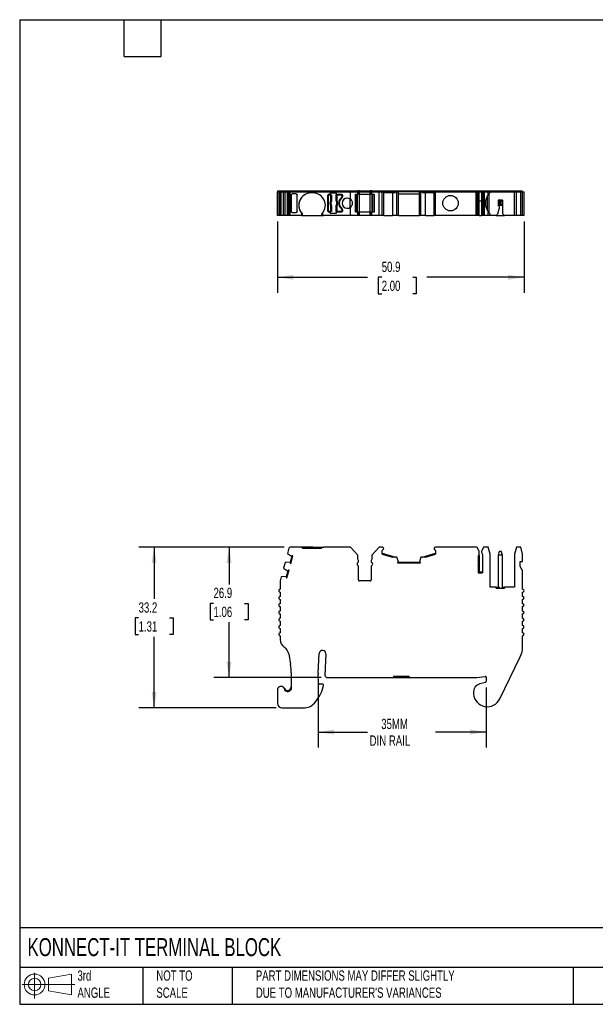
# Model space of a CAD drawing. Header units: millimetres. Extents: x 6 to 273, y 6 to 210.
# Tile 1 of 2: x 6 to 125, y 6 to 210. Entities that reach past the tile are written whole.
import ezdxf

# ---------------------------------------------------------------- set-up
doc = ezdxf.new("R2010")
doc.units = ezdxf.units.MM
doc.linetypes.add('SLD-Solid', pattern=[0])
doc.layers.add('DIMENSIONS', color=140, linetype='SLD-Solid', lineweight=25)
doc.layers.add('TEXT', color=140, linetype='SLD-Solid', lineweight=25)
doc.layers.add('SLD-DEFPOINTS', color=7, linetype='Continuous')
doc.styles.add('SLDTEXTSTYLE0', font='TXT', dxfattribs={"width": 0.7})
doc.dimstyles.new('SLDDIMSTYLE0', dxfattribs={"dimtxt": 2.158008, "dimasz": 3.302, "dimexe": 0, "dimexo": 0.0625, "dimgap": 0.539502, "dimtad": 0, "dimtih": 1, "dimtoh": 1, "dimrnd": 1e-09, "dimzin": 12, "dimdsep": 46, "dimtxsty": 'SLDTEXTSTYLE0', "dimsah": 1, "dimcen": 0.09, "dimadec": 0, "dimazin": 3, "dimtfac": 1, "dimtofl": 0, "dimtmove": 0, "dimatfit": 3, "dimfxl": 0, "dimfrac": 2, "dimtolj": 1, "dimtzin": 12, "dimarcsym": 0})

# ---------------------------------------------------------------- blocks, each defined once
blk = doc.blocks.new('Block11')
at = {"color": 7, "linetype": 'SLD-Solid', "lineweight": 18}
for p, q in [((2.59, 5.31), (2.59, 0)), ((5.48, 4.17), (10.18, 5.03)), ((5.48, 1.6), (5.48, 4.17)), ((10.18, 5.03), (10.18, 0.73)), ((0, 2.88), (10.87, 2.88)), ((5.48, 1.6), (10.18, 0.73))]:
    blk.add_line(p, q, dxfattribs=at)
for radius in [2.15, 1.29]:
    blk.add_circle((2.59, 2.88), radius, dxfattribs=at)
blk = doc.blocks.new('Block12')
at = {"layer": 'SLD-DEFPOINTS'}
blk.add_blockref('Block11', (0, 0), dxfattribs=at)
blk = doc.blocks.new('_D')
at = {"layer": 'DIMENSIONS'}
for p, q in [((60.97, 100.72), (46.42, 100.72)), ((49.59, 100.72), (49.59, 93.01)), ((46.38, 89.1), (45.66, 89.1)), ((45.66, 89.1), (45.66, 85.67)), ((52.8, 89.1), (53.52, 89.1)), ((53.52, 89.1), (53.52, 85.67)), ((45.66, 85.67), (46.38, 85.67)), ((53.52, 85.67), (52.8, 85.67)), ((49.59, 73.77), (49.59, 85.19)), ((68.63, 73.77), (46.42, 73.77))]:
    blk.add_line(p, q, dxfattribs=at)
for points in [[(49.59, 100.72), (49.08, 97.41), (50.1, 97.41)], [(49.59, 73.77), (50.1, 77.07), (49.08, 77.07)]]:
    blk.add_solid(points, dxfattribs=at)
at = {"layer": 'DIMENSIONS', "char_height": 2.117, "attachment_point": 1, "style": 'SLDTEXTSTYLE0'}
for s, insert in [('26.9', (46.38, 92.31)), ('1.06', (46.38, 88.4))]:
    blk.add_mtext(s, dxfattribs=dict(at, insert=insert))
blk = doc.blocks.new('_D_1')
at = {"layer": 'DIMENSIONS'}
for p, q in [((60.97, 100.72), (30.94, 100.72)), ((34.11, 100.72), (34.11, 90)), ((30.91, 86.09), (30.18, 86.09)), ((30.18, 86.09), (30.18, 82.66)), ((37.32, 86.09), (38.04, 86.09)), ((38.04, 86.09), (38.04, 82.66)), ((30.18, 82.66), (30.91, 82.66)), ((34.11, 67.51), (34.11, 82.18)), ((38.04, 82.66), (37.32, 82.66)), ((59.32, 67.51), (30.94, 67.51))]:
    blk.add_line(p, q, dxfattribs=at)
for points in [[(34.11, 100.72), (33.61, 97.41), (34.62, 97.41)], [(34.11, 67.51), (34.62, 70.81), (33.61, 70.81)]]:
    blk.add_solid(points, dxfattribs=at)
at = {"layer": 'DIMENSIONS', "char_height": 2.117, "attachment_point": 1, "style": 'SLDTEXTSTYLE0'}
for s, insert in [('33.2', (30.91, 89.3)), ('1.31', (30.91, 85.39))]:
    blk.add_mtext(s, dxfattribs=dict(at, insert=insert))
blk = doc.blocks.new('_D_2')
at = {"layer": 'DIMENSIONS'}
for p, q in [((67.97, 73.39), (67.97, 59.36)), ((102.68, 71.7), (102.68, 59.36)), ((67.97, 62.54), (78.15, 62.54)), ((102.68, 62.54), (92.24, 62.54))]:
    blk.add_line(p, q, dxfattribs=at)
for points in [[(67.97, 62.54), (71.28, 62.03), (71.28, 63.05)], [(102.68, 62.54), (99.37, 63.05), (99.37, 62.03)]]:
    blk.add_solid(points, dxfattribs=at)
at = {"layer": 'DIMENSIONS', "char_height": 2.117, "attachment_point": 1, "style": 'SLDTEXTSTYLE0'}
for s, insert in [('35MM', (81.02, 65.27)), ('DIN RAIL', (78.63, 61.84))]:
    blk.add_mtext(s, dxfattribs=dict(at, insert=insert))
blk = doc.blocks.new('_D_4')
at = {"layer": 'DIMENSIONS'}
for p, q in [((59.59, 167.89), (59.59, 153.21)), ((110.52, 167.89), (110.52, 153.21)), ((59.59, 156.39), (78.19, 156.39)), ((81.12, 156.39), (80.39, 156.39)), ((80.39, 156.39), (80.39, 152.96)), ((87.53, 156.39), (88.25, 156.39)), ((88.25, 156.39), (88.25, 152.96)), ((110.52, 156.39), (90.45, 156.39)), ((80.39, 152.96), (81.12, 152.96)), ((88.25, 152.96), (87.53, 152.96))]:
    blk.add_line(p, q, dxfattribs=at)
for points in [[(59.59, 156.39), (62.89, 155.88), (62.89, 156.9)], [(110.52, 156.39), (107.21, 156.9), (107.21, 155.88)]]:
    blk.add_solid(points, dxfattribs=at)
at = {"layer": 'DIMENSIONS', "char_height": 2.117, "attachment_point": 1, "style": 'SLDTEXTSTYLE0'}
for s, insert in [('50.9', (81.12, 159.6)), ('2.00', (81.12, 155.69))]:
    blk.add_mtext(s, dxfattribs=dict(at, insert=insert))

msp = doc.modelspace()

# ---------------------------------------------------------------- linework, layer by layer
for p, q in [((59.59, 169.157), (59.59, 174.057)), ((59.59, 174.057), (59.838, 174.057)), ((59.69, 174.057), (59.69, 174.207)), ((59.69, 174.207), (60.238, 174.207)), ((59.838, 174.057), (59.838, 169.157)), ((59.838, 174.057), (60.138, 174.057)), ((60.138, 169.157), (60.138, 174.057)), ((60.138, 174.057), (60.148, 174.057)), ((60.138, 169.157), (60.138, 174.057)), ((60.148, 169.157), (60.148, 174.057)), ((60.148, 174.057), (60.356, 174.057)), ((60.238, 174.057), (60.238, 174.207)), ((60.238, 174.207), (60.245, 174.207)), ((60.238, 174.057), (60.238, 174.207)), ((60.245, 174.057), (60.245, 174.207)), ((60.245, 174.207), (60.434, 174.207)), ((60.356, 169.157), (60.356, 174.057)), ((60.356, 174.057), (60.845, 174.057)), ((60.434, 174.057), (60.434, 174.207)), ((60.434, 174.207), (60.961, 174.207)), ((60.845, 169.157), (60.845, 174.057)), ((60.845, 174.057), (61.156, 174.057)), ((60.961, 174.057), (60.961, 174.207)), ((60.961, 174.207), (61.234, 174.207)), ((61.156, 169.157), (61.156, 174.057)), ((61.156, 174.057), (61.648, 174.057)), ((61.234, 174.057), (61.234, 174.207)), ((61.234, 174.207), (61.763, 174.207)), ((61.648, 169.157), (61.648, 174.057)), ((61.648, 174.057), (61.949, 174.057)), ((61.763, 174.057), (61.763, 174.207)), ((61.763, 174.207), (62.046, 174.207)), ((61.949, 169.157), (61.949, 174.057)), ((61.949, 174.057), (62.239, 174.057)), ((62.046, 174.057), (62.046, 174.207)), ((62.046, 174.207), (62.239, 174.207)), ((62.239, 174.057), (62.239, 174.207)), ((62.239, 174.207), (74.613, 174.207)), ((62.239, 169.157), (62.239, 174.057)), ((62.239, 174.057), (74.658, 174.057)), ((62.449, 173.404), (62.449, 173.386)), ((62.449, 169.96), (62.449, 173.404)), ((62.449, 173.386), (62.449, 169.978)), ((63.458, 173.587), (62.649, 173.587)), ((63.658, 169.978), (63.658, 173.386)), ((66.924, 173.807), (66.524, 173.807)), ((69.958, 173.257), (69.958, 170.107)), ((69.958, 173.257), (69.958, 173.257)), ((69.958, 170.107), (69.958, 173.257)), ((70.083, 173.232), (70.083, 170.132)), ((70.463, 173.457), (70.158, 173.457)), ((70.233, 173.382), (70.641, 173.382)), ((71.804, 173.757), (70.463, 173.757)), ((70.463, 173.757), (70.463, 173.457)), ((70.463, 173.457), (70.463, 173.757)), ((70.463, 173.757), (70.463, 173.757)), ((70.463, 173.457), (70.463, 173.457)), ((70.641, 172.269), (70.641, 173.382)), ((70.641, 173.382), (70.741, 173.382)), ((70.741, 173.382), (70.741, 172.269)), ((70.741, 173.382), (70.75, 173.382)), ((70.75, 172.158), (70.75, 173.382)), ((71.715, 173.382), (71.715, 172.158)), ((71.715, 173.382), (71.725, 173.382)), ((71.725, 172.269), (71.725, 173.382)), ((71.725, 173.382), (71.824, 173.382)), ((71.804, 173.457), (71.804, 173.757)), ((72.858, 173.457), (71.804, 173.457)), ((71.824, 173.382), (71.824, 172.269)), ((71.824, 173.382), (72.783, 173.382)), ((72.853, 172.922), (72.853, 172.922)), ((72.933, 173.082), (72.933, 173.232)), ((72.933, 173.232), (72.933, 173.232)), ((72.933, 173.232), (72.933, 173.082)), ((72.933, 173.082), (72.933, 173.082)), ((73.058, 173.057), (73.058, 173.257)), ((74.613, 174.057), (74.613, 174.207)), ((74.613, 174.207), (76.065, 174.207)), ((74.658, 174.057), (76.165, 174.057)), ((74.658, 172.479), (74.658, 174.057)), ((75.731, 173.557), (76.165, 173.557)), ((75.731, 169.807), (75.731, 173.557)), ((75.731, 173.557), (75.731, 173.557)), ((75.731, 169.807), (75.731, 173.557)), ((75.965, 169.807), (75.965, 173.557)), ((75.965, 169.807), (75.965, 173.557)), ((76.065, 174.057), (76.065, 174.207)), ((76.065, 174.057), (76.065, 174.207)), ((76.065, 174.207), (76.065, 174.207)), ((76.065, 174.207), (76.215, 174.207)), ((76.115, 169.807), (76.115, 173.557)), ((76.115, 169.807), (76.115, 173.557)), ((76.165, 173.557), (76.165, 174.057)), ((76.165, 173.557), (76.165, 174.057)), ((76.165, 174.057), (76.165, 174.057)), ((76.165, 174.057), (76.315, 174.057)), ((76.165, 173.557), (76.165, 173.557)), ((76.165, 173.557), (76.315, 173.557)), ((76.215, 174.057), (76.215, 174.207)), ((76.215, 174.057), (76.215, 174.207)), ((76.515, 174.207), (76.215, 174.207)), ((76.315, 173.557), (76.315, 174.057)), ((76.315, 173.557), (76.315, 174.057)), ((76.315, 174.057), (76.515, 174.057)), ((76.315, 173.557), (76.515, 173.557)), ((76.515, 174.057), (76.515, 174.207)), ((76.515, 174.207), (78.748, 174.207)), ((76.515, 173.557), (76.515, 174.057)), ((76.515, 174.057), (78.748, 174.057)), ((76.515, 169.807), (76.515, 173.557)), ((76.515, 173.557), (78.748, 173.557)), ((78.748, 174.057), (78.748, 174.207)), ((79.048, 174.207), (78.748, 174.207)), ((78.748, 173.557), (78.748, 174.057)), ((78.748, 174.057), (78.948, 174.057)), ((78.748, 169.807), (78.748, 173.557)), ((78.748, 173.557), (78.948, 173.557)), ((78.948, 173.557), (78.948, 174.057)), ((78.948, 174.057), (79.098, 174.057)), ((78.948, 173.557), (78.948, 174.057)), ((78.948, 173.557), (79.098, 173.557)), ((79.048, 174.057), (79.048, 174.207)), ((79.048, 174.207), (79.198, 174.207)), ((79.048, 174.057), (79.048, 174.207)), ((79.098, 173.557), (79.098, 174.057)), ((79.098, 174.057), (80.605, 174.057)), ((79.098, 173.557), (79.098, 174.057)), ((79.098, 174.057), (79.098, 174.057)), ((79.098, 173.557), (79.531, 173.557)), ((79.098, 173.557), (79.098, 173.557)), ((79.148, 169.807), (79.148, 173.557)), ((79.148, 169.807), (79.148, 173.557)), ((79.198, 174.057), (79.198, 174.207)), ((79.198, 174.207), (80.649, 174.207)), ((79.198, 174.057), (79.198, 174.207)), ((79.198, 174.207), (79.198, 174.207)), ((79.298, 169.807), (79.298, 173.557)), ((79.298, 169.807), (79.298, 173.557)), ((79.531, 173.557), (79.531, 169.807)), ((80.605, 169.157), (80.605, 174.057)), ((80.605, 174.057), (81.225, 174.057)), ((80.649, 174.057), (80.649, 174.207)), ((80.649, 174.207), (81.225, 174.207)), ((81.225, 174.057), (81.225, 174.207)), ((81.225, 174.207), (81.425, 174.207)), ((81.225, 169.157), (81.225, 174.057)), ((81.225, 174.057), (81.525, 174.057)), ((81.425, 174.057), (81.425, 174.207)), ((81.425, 174.207), (83.98, 174.207)), ((81.525, 169.157), (81.525, 174.057)), ((83.995, 174.057), (81.525, 174.057)), ((81.525, 173.907), (83.995, 173.907)), ((83.313, 173.907), (83.313, 169.157)), ((83.98, 174.057), (83.98, 174.207)), ((83.98, 174.207), (84.153, 174.207)), ((83.995, 173.907), (83.995, 174.057)), ((83.995, 174.057), (84.224, 174.057)), ((84.153, 174.057), (84.153, 174.207)), ((84.153, 174.207), (84.449, 174.207)), ((84.224, 169.157), (84.224, 174.057)), ((84.224, 174.057), (84.549, 174.057)), ((84.449, 174.057), (84.449, 174.207)), ((84.449, 174.207), (88.998, 174.207)), ((84.549, 169.157), (84.549, 174.057)), ((88.898, 174.057), (84.549, 174.057)), ((84.549, 173.607), (88.898, 173.607)), ((88.898, 169.157), (88.898, 174.057)), ((88.898, 174.057), (89.223, 174.057)), ((88.998, 174.057), (88.998, 174.207)), ((88.998, 174.207), (89.294, 174.207)), ((89.223, 169.157), (89.223, 174.057)), ((89.223, 174.057), (89.455, 174.057)), ((89.294, 174.057), (89.294, 174.207)), ((89.294, 174.207), (89.47, 174.207)), ((89.455, 173.907), (89.455, 174.057)), ((91.925, 174.057), (89.455, 174.057)), ((89.455, 173.907), (91.925, 173.907)), ((89.47, 174.057), (89.47, 174.207)), ((89.47, 174.207), (92.025, 174.207)), ((90.137, 169.157), (90.137, 173.907)), ((91.925, 169.157), (91.925, 174.057)), ((91.925, 174.057), (92.225, 174.057)), ((92.025, 174.057), (92.025, 174.207)), ((92.025, 174.207), (92.225, 174.207)), ((92.225, 174.057), (92.225, 174.207)), ((92.225, 174.207), (100.627, 174.207)), ((92.225, 169.157), (92.225, 174.057)), ((92.225, 174.057), (100.627, 174.057)), ((100.627, 174.057), (100.627, 174.207)), ((100.627, 174.207), (100.808, 174.207)), ((100.627, 169.157), (100.627, 174.057)), ((100.627, 174.057), (100.899, 174.057)), ((100.808, 174.057), (100.808, 174.207)), ((100.808, 174.207), (101.088, 174.207)), ((100.899, 169.157), (100.899, 174.057)), ((100.899, 174.057), (101.179, 174.057)), ((101.088, 174.057), (101.088, 174.207)), ((101.088, 174.207), (101.126, 174.207)), ((101.126, 174.057), (101.126, 174.207)), ((101.126, 174.207), (101.818, 174.207)), ((101.179, 169.157), (101.179, 174.057)), ((101.179, 174.057), (101.226, 174.057)), ((101.226, 169.157), (101.226, 174.057)), ((101.226, 174.057), (101.718, 174.057)), ((101.718, 174.057), (101.718, 169.157)), ((101.718, 174.057), (101.765, 174.057)), ((101.765, 169.157), (101.765, 174.057)), ((101.765, 174.057), (102.045, 174.057)), ((101.818, 174.207), (101.818, 174.057)), ((101.818, 174.207), (101.855, 174.207)), ((101.855, 174.057), (101.855, 174.207)), ((101.855, 174.207), (102.135, 174.207)), ((102.045, 169.157), (102.045, 174.057)), ((102.045, 174.057), (102.317, 174.057)), ((102.135, 174.057), (102.135, 174.207)), ((102.135, 174.207), (102.317, 174.207)), ((102.317, 174.057), (102.317, 174.207)), ((102.317, 174.207), (103.047, 174.207)), ((102.317, 169.157), (102.317, 174.057)), ((102.317, 174.057), (103.124, 174.057)), ((102.97, 170.105), (102.97, 173.249)), ((103.047, 174.057), (103.047, 174.207)), ((103.047, 174.207), (103.426, 174.207)), ((103.124, 173.474), (103.124, 174.057)), ((103.124, 174.057), (103.526, 174.057)), ((103.326, 169.637), (103.326, 173.717)), ((103.426, 174.057), (103.426, 174.207)), ((103.426, 174.207), (108.626, 174.207)), ((103.526, 173.913), (103.526, 174.057)), ((103.526, 174.057), (108.526, 174.057)), ((108.526, 169.157), (108.526, 174.057)), ((108.526, 174.057), (108.926, 174.057)), ((108.626, 174.057), (108.626, 174.207)), ((108.626, 174.207), (109.002, 174.207)), ((108.926, 169.157), (108.926, 174.057)), ((108.926, 174.057), (109.826, 174.057)), ((109.002, 174.057), (109.002, 174.207)), ((109.002, 174.207), (109.749, 174.207)), ((109.749, 174.057), (109.749, 174.207)), ((109.749, 174.207), (110.116, 174.207)), ((109.826, 169.157), (109.826, 174.057)), ((109.826, 174.057), (110.216, 174.057)), ((110.116, 174.057), (110.116, 174.207)), ((110.216, 169.157), (110.216, 174.057)), ((110.216, 174.057), (110.516, 174.057)), ((110.516, 169.157), (110.516, 174.057)), ((70.641, 172.269), (70.741, 172.269)), ((70.641, 169.982), (70.641, 171.095)), ((70.741, 171.095), (70.641, 171.095)), ((70.741, 171.095), (70.741, 169.982)), ((70.75, 169.982), (70.75, 171.205)), ((71.715, 171.205), (71.715, 169.982)), ((71.725, 172.269), (71.824, 172.269)), ((71.725, 169.982), (71.725, 171.095)), ((71.824, 171.095), (71.725, 171.095)), ((71.824, 171.095), (71.824, 169.982)), ((74.569, 170.817), (74.569, 172.547)), ((74.658, 169.157), (74.658, 170.885)), ((101.226, 172.157), (101.718, 172.157)), ((105.096, 169.478), (105.426, 170.707)), ((106.076, 172.307), (105.176, 172.307)), ((105.176, 172.307), (105.176, 171.107)), ((105.426, 171.107), (105.176, 171.107)), ((105.44, 171.993), (105.226, 172.207)), ((105.226, 172.207), (106.026, 172.207)), ((105.226, 171.207), (105.226, 172.207)), ((105.226, 171.207), (105.44, 171.421)), ((106.026, 171.207), (105.226, 171.207)), ((105.426, 170.707), (105.426, 171.107)), ((105.811, 171.993), (105.44, 171.993)), ((105.44, 171.993), (105.44, 171.421)), ((105.44, 171.421), (105.811, 171.421)), ((105.811, 171.993), (106.026, 172.207)), ((105.811, 171.421), (105.811, 171.993)), ((106.026, 171.207), (105.811, 171.421)), ((106.026, 172.207), (106.026, 171.207)), ((106.076, 172.307), (106.076, 169.557)), ((59.838, 169.157), (59.59, 169.157)), ((60.138, 169.157), (59.838, 169.157)), ((60.148, 169.157), (60.138, 169.157)), ((60.356, 169.157), (60.148, 169.157)), ((60.845, 169.157), (60.356, 169.157)), ((61.156, 169.157), (60.845, 169.157)), ((61.648, 169.157), (61.156, 169.157)), ((61.949, 169.157), (61.648, 169.157)), ((62.239, 169.157), (61.949, 169.157)), ((64.578, 169.157), (62.239, 169.157)), ((62.449, 169.978), (62.449, 169.96)), ((62.649, 169.777), (63.458, 169.777)), ((64.578, 169.61), (64.578, 169.157)), ((64.578, 169.157), (64.778, 169.157)), ((64.778, 169.157), (64.778, 169.399)), ((64.778, 169.157), (68.671, 169.157)), ((68.671, 169.399), (68.671, 169.157)), ((68.671, 169.157), (68.871, 169.157)), ((68.871, 169.61), (68.871, 169.157)), ((68.871, 169.157), (69.092, 169.157)), ((74.658, 169.157), (69.092, 169.157)), ((69.958, 170.107), (69.958, 170.107)), ((70.158, 169.907), (70.463, 169.907)), ((70.641, 169.982), (70.233, 169.982)), ((70.463, 169.907), (70.463, 169.607)), ((70.463, 169.907), (70.463, 169.907)), ((70.463, 169.607), (70.463, 169.907)), ((70.463, 169.607), (71.804, 169.607)), ((70.463, 169.607), (70.463, 169.607)), ((70.741, 169.982), (70.641, 169.982)), ((70.75, 169.982), (70.741, 169.982)), ((71.725, 169.982), (71.715, 169.982)), ((71.824, 169.982), (71.725, 169.982)), ((71.804, 169.607), (71.804, 169.907)), ((71.804, 169.907), (72.858, 169.907)), ((72.783, 169.982), (71.824, 169.982)), ((72.853, 170.442), (72.853, 170.442)), ((72.933, 170.132), (72.933, 170.282)), ((72.933, 170.282), (72.933, 170.282)), ((72.933, 170.282), (72.933, 170.132)), ((72.933, 170.132), (72.933, 170.132)), ((73.058, 170.107), (73.058, 170.307)), ((76.165, 169.157), (74.658, 169.157)), ((76.165, 169.807), (75.731, 169.807)), ((76.165, 169.157), (76.165, 169.807)), ((76.165, 169.157), (76.165, 169.807)), ((76.165, 169.807), (76.165, 169.807)), ((76.315, 169.807), (76.165, 169.807)), ((76.165, 169.157), (76.165, 169.157)), ((76.315, 169.157), (76.165, 169.157)), ((76.315, 169.157), (76.315, 169.807)), ((76.315, 169.157), (76.315, 169.807)), ((76.515, 169.807), (76.315, 169.807)), ((76.515, 169.157), (76.315, 169.157)), ((76.515, 169.157), (76.515, 169.807)), ((78.748, 169.807), (76.515, 169.807)), ((78.748, 169.157), (76.515, 169.157)), ((78.748, 169.157), (78.748, 169.807)), ((78.948, 169.807), (78.748, 169.807)), ((78.948, 169.157), (78.748, 169.157)), ((78.948, 169.157), (78.948, 169.807)), ((79.098, 169.807), (78.948, 169.807)), ((78.948, 169.157), (78.948, 169.807)), ((79.098, 169.157), (78.948, 169.157)), ((79.098, 169.157), (79.098, 169.807)), ((79.531, 169.807), (79.098, 169.807)), ((79.098, 169.157), (79.098, 169.807)), ((79.098, 169.807), (79.098, 169.807)), ((80.605, 169.157), (79.098, 169.157)), ((79.098, 169.157), (79.098, 169.157)), ((81.225, 169.157), (80.605, 169.157)), ((81.525, 169.157), (81.225, 169.157)), ((81.525, 169.157), (83.313, 169.157)), ((84.224, 169.157), (83.313, 169.157)), ((84.549, 169.157), (84.224, 169.157)), ((84.549, 169.157), (88.898, 169.157)), ((89.223, 169.157), (88.898, 169.157)), ((90.137, 169.157), (89.223, 169.157)), ((90.137, 169.157), (91.925, 169.157)), ((92.225, 169.157), (91.925, 169.157)), ((100.627, 169.157), (92.225, 169.157)), ((100.899, 169.157), (100.627, 169.157)), ((101.179, 169.157), (100.899, 169.157)), ((101.226, 169.157), (101.179, 169.157)), ((101.226, 169.157), (101.718, 169.157)), ((101.765, 169.157), (101.718, 169.157)), ((102.045, 169.157), (101.765, 169.157)), ((102.317, 169.157), (102.045, 169.157)), ((103.124, 169.157), (102.317, 169.157)), ((103.124, 169.157), (103.124, 169.88)), ((103.526, 169.157), (103.124, 169.157)), ((103.526, 169.157), (103.526, 169.441)), ((104.776, 169.157), (103.526, 169.157)), ((104.776, 169.157), (105.096, 169.478)), ((104.776, 169.157), (106.476, 169.157)), ((106.076, 169.557), (106.476, 169.157)), ((108.526, 169.157), (106.476, 169.157)), ((108.926, 169.157), (108.526, 169.157)), ((109.826, 169.157), (108.926, 169.157)), ((110.216, 169.157), (109.826, 169.157)), ((110.516, 169.157), (110.216, 169.157)), ((61.949, 100.495), (61.648, 99.369)), ((64.578, 100.717), (62.239, 100.717)), ((64.578, 100.717), (64.778, 100.517)), ((66.524, 100.717), (64.578, 100.717)), ((64.778, 100.517), (68.671, 100.517)), ((66.524, 100.517), (66.524, 100.717)), ((66.924, 100.717), (66.524, 100.717)), ((66.924, 100.517), (66.924, 100.717)), ((66.924, 100.717), (68.871, 100.717)), ((68.671, 100.517), (68.871, 100.717)), ((68.871, 100.717), (69.092, 100.717)), ((74.658, 100.717), (69.092, 100.717)), ((76.165, 99.05), (74.658, 100.717)), ((80.605, 100.717), (79.098, 99.05)), ((81.225, 100.717), (80.605, 100.717)), ((81.225, 99.27), (81.225, 99.971)), ((100.627, 100.717), (92.225, 100.717)), ((92.225, 99.971), (92.225, 99.27)), ((101.179, 99.943), (100.899, 100.544)), ((101.226, 98.984), (101.226, 99.732)), ((102.045, 100.544), (101.765, 99.943)), ((103.124, 100.717), (102.317, 100.717)), ((103.526, 99.217), (103.124, 100.717)), ((105.226, 99.067), (105.44, 99.867)), ((105.44, 99.867), (105.811, 99.867)), ((106.026, 99.067), (105.811, 99.867)), ((108.926, 100.717), (108.526, 99.224)), ((109.826, 100.717), (108.926, 100.717)), ((110.216, 99.261), (109.826, 100.717)), ((62.153, 97.603), (61.156, 97.533)), ((61.648, 99.369), (62.477, 98.81)), ((62.211, 97.587), (62.153, 97.603)), ((62.535, 98.794), (62.211, 97.587)), ((62.353, 97.342), (62.78, 98.936)), ((62.477, 98.81), (62.535, 98.794)), ((62.78, 98.936), (62.661, 98.968)), ((76.165, 98.217), (76.165, 99.05)), ((76.315, 97.675), (76.315, 97.957)), ((78.948, 97.957), (78.948, 97.675)), ((79.098, 99.05), (79.098, 98.217)), ((81.225, 99.479), (83.995, 98.629)), ((81.225, 99.27), (83.313, 98.629)), ((84.224, 98.629), (83.313, 98.629)), ((84.549, 97.685), (84.224, 98.629)), ((84.349, 97.548), (84.349, 97.425)), ((84.549, 97.625), (84.549, 97.685)), ((84.549, 97.625), (88.898, 97.625)), ((89.223, 98.629), (88.898, 97.685)), ((88.898, 97.685), (88.898, 97.625)), ((89.098, 97.425), (89.098, 97.548)), ((90.137, 98.629), (89.223, 98.629)), ((89.455, 98.629), (92.225, 99.479)), ((90.137, 98.629), (92.225, 99.27)), ((101.026, 98.996), (101.026, 95.417)), ((101.226, 98.984), (101.226, 95.617)), ((101.926, 99.194), (101.926, 95.417)), ((103.526, 92.417), (103.526, 99.217)), ((105.226, 92.417), (105.226, 99.067)), ((106.026, 99.067), (105.226, 99.067)), ((106.026, 92.217), (106.026, 99.067)), ((108.526, 99.224), (108.526, 92.417)), ((109.716, 97.717), (110.216, 97.717)), ((109.716, 96.717), (109.716, 97.717)), ((110.216, 97.717), (110.216, 99.261)), ((61.156, 97.533), (60.845, 96.375)), ((60.845, 96.375), (61.674, 95.816)), ((61.733, 95.8), (61.409, 94.593)), ((61.551, 94.348), (61.978, 95.942)), ((61.674, 95.816), (61.733, 95.8)), ((61.978, 95.942), (61.858, 95.974)), ((62.234, 97.374), (62.353, 97.342)), ((76.315, 93.917), (76.315, 96.759)), ((78.948, 96.759), (78.948, 93.917)), ((84.349, 97.425), (89.098, 97.425)), ((101.226, 95.617), (101.926, 95.617)), ((110.206, 92.017), (110.206, 95.608)), ((60.138, 93.688), (60.138, 92.017)), ((60.356, 94.539), (60.148, 93.766)), ((61.351, 94.609), (60.356, 94.539)), ((61.409, 94.593), (61.351, 94.609)), ((61.432, 94.38), (61.551, 94.348)), ((78.748, 93.717), (76.515, 93.717)), ((101.026, 95.417), (101.926, 95.417)), ((104.776, 92.417), (103.526, 92.417)), ((104.776, 92.217), (104.776, 92.417)), ((104.776, 92.417), (105.096, 92.417)), ((104.776, 92.217), (106.476, 92.217)), ((105.096, 92.417), (105.096, 92.217)), ((105.096, 92.417), (105.426, 92.417)), ((105.426, 92.217), (105.426, 92.417)), ((106.076, 92.417), (106.026, 92.417)), ((106.076, 92.217), (106.076, 92.417)), ((106.076, 92.417), (106.476, 92.417)), ((106.476, 92.417), (106.476, 92.217)), ((108.526, 92.417), (106.476, 92.417)), ((60.138, 91.417), (60.138, 90.517)), ((60.138, 89.917), (60.138, 89.017)), ((110.216, 90.517), (110.216, 91.417)), ((110.216, 89.017), (110.216, 89.917)), ((60.138, 88.417), (60.138, 87.517)), ((110.216, 87.517), (110.216, 88.417)), ((60.138, 86.917), (60.138, 86.017)), ((60.138, 85.417), (60.138, 84.517)), ((110.216, 86.017), (110.216, 86.917)), ((110.216, 84.517), (110.216, 85.417)), ((60.138, 83.917), (60.138, 83.017)), ((110.216, 83.017), (110.216, 83.917)), ((60.138, 82.417), (60.138, 81.665)), ((110.216, 80.217), (110.216, 82.417)), ((61.917, 78.651), (62.29, 76.444)), ((67.974, 74.663), (68.222, 78.773)), ((69.57, 78.669), (69.397, 74.288)), ((105.498, 69.377), (109.711, 78.029)), ((62.429, 74.779), (62.429, 71.299)), ((68.088, 72.624), (67.975, 74.417)), ((69.397, 74.288), (69.397, 74.249)), ((69.897, 73.769), (83.582, 73.769)), ((83.582, 73.969), (83.582, 73.769)), ((86.782, 73.969), (83.582, 73.969)), ((83.582, 73.769), (83.609, 73.769)), ((83.609, 73.969), (83.609, 73.769)), ((83.609, 73.769), (84.209, 73.769)), ((84.209, 73.969), (84.209, 73.769)), ((84.209, 73.769), (86.156, 73.769)), ((86.156, 73.969), (86.156, 73.769)), ((86.156, 73.769), (86.756, 73.769)), ((86.756, 73.969), (86.756, 73.769)), ((86.756, 73.769), (86.782, 73.769)), ((86.782, 73.969), (86.782, 73.769)), ((86.782, 73.769), (100.601, 73.769)), ((100.749, 73.78), (102.447, 74.034)), ((102.677, 73.836), (102.677, 72.972)), ((59.59, 71.206), (59.59, 68.506)), ((61.929, 70.966), (61.929, 71.175)), ((68.877, 72.436), (68.287, 72.436)), ((69.035, 71.848), (69.076, 72.214)), ((102.529, 72.779), (101.377, 72.47)), ((100.077, 70.776), (100.077, 70.383)), ((60.59, 67.506), (64.966, 67.506))]:
    msp.add_line(p, q)
at = {"flags": 128}
for points in [[(70.714, 172.044), (70.714, 172.045), (70.713, 172.045)], [(70.713, 171.319), (70.714, 171.319), (70.714, 171.32)], [(70.744, 172.161), (70.747, 172.159), (70.75, 172.158)], [(70.75, 171.205), (70.747, 171.204), (70.744, 171.203)], [(71.715, 172.158), (71.719, 172.16), (71.722, 172.161)], [(71.722, 171.203), (71.718, 171.205), (71.715, 171.205)], [(71.753, 172.045), (71.752, 172.045), (71.751, 172.044)], [(71.751, 171.32), (71.752, 171.319), (71.753, 171.319)]]:
    msp.add_lwpolyline(points, dxfattribs=at)
msp.add_circle((95.326, 171.682), 1.6)
for centre, radius, start, end in [((66.524, 171.257), 2.55, 90, 220.24007), ((66.524, 171.257), 2.55, 90, 226.77075), ((66.924, 171.257), 2.55, 319.76023, 89.99999), ((70.158, 173.257), 0.2, 90, 180), ((70.158, 173.257), 0.2, 90, 180), ((70.233, 173.232), 0.15, 90, 180), ((73.783, 171.682), 1.55, 126.8699, 233.1301), ((73.783, 171.682), 1.55, 126.8699, 233.1301), ((73.858, 171.682), 1.5, 126.02248, 233.97752), ((72.783, 173.232), 0.15, 0, 90), ((72.783, 173.232), 0.15, 0, 90), ((72.733, 173.082), 0.2, 306.8699, 0), ((72.733, 173.082), 0.2, 306.86992, 0), ((72.858, 173.257), 0.2, 0, 90), ((73.974, 171.682), 1.05, 49.39025, 310.60975), ((73.974, 171.682), 1.05, 90, 270), ((72.858, 173.057), 0.2, 306.02248, 0), ((105.526, 171.677), 3, 143.19138, 216.80862), ((71.233, 171.682), 0.833, 135.23629, 224.76371), ((71.233, 171.682), 0.634, 145.08334, 214.91666), ((71.233, 171.682), 0.633, 145.05032, 214.94968), ((70.679, 172.175), 0.066, 289.96147, 346.89453), ((70.679, 171.188), 0.066, 13.10547, 70.03853), ((71.786, 172.175), 0.066, 193.10547, 250.03853), ((71.786, 171.188), 0.066, 109.96147, 166.89453), ((71.233, 171.682), 0.633, 325.05032, 34.94968), ((71.233, 171.682), 0.634, 325.08334, 34.91666), ((71.233, 171.682), 0.833, 315.23629, 44.76371), ((70.158, 170.107), 0.2, 180, 270), ((70.158, 170.107), 0.2, 180, 270.00006), ((70.233, 170.132), 0.15, 180, 270), ((72.783, 170.132), 0.15, 270, 0), ((72.783, 170.132), 0.15, 270.00003, 0), ((72.733, 170.282), 0.2, 0, 53.1301), ((72.733, 170.282), 0.2, 0, 53.13008), ((72.858, 170.107), 0.2, 270, 0), ((72.858, 170.307), 0.2, 0, 53.97752), ((62.239, 100.417), 0.3, 90, 164.99991), ((81.225, 100.417), 0.3, 1.13212, 90), ((81.425, 99.971), 0.2, 113.57818, 180.00006), ((81.225, 100.429), 0.3, 293.57818, 358.86788), ((92.225, 100.417), 0.3, 90, 178.86788), ((92.225, 100.429), 0.3, 181.13212, 246.42195), ((92.025, 99.971), 0.2, 359.9998, 66.42206), ((100.627, 100.417), 0.3, 25, 90), ((100.726, 99.732), 0.5, 0, 25), ((102.218, 99.732), 0.5, 155, 222.23766), ((102.317, 100.417), 0.3, 90, 155), ((62.708, 97.532), 0.5, 173.61956, 198.35832), ((62.993, 98.594), 0.5, 131.64174, 156.38044), ((76.015, 97.957), 0.3, 0, 60), ((76.115, 97.675), 0.2, 293.57818, 359.99994), ((79.248, 97.957), 0.3, 120, 180), ((79.148, 97.675), 0.2, 180.00002, 246.42184), ((84.624, 97.131), 0.5, 98.61956, 123.35829), ((88.823, 97.131), 0.5, 56.64171, 81.38044), ((100.426, 97.517), 1.596, 60.36929, 67.92353), ((100.426, 97.517), 0.7, 328.99729, 31.00271), ((100.926, 98.984), 0.3, 344.63463, 359.99996), ((101.626, 99.194), 0.3, 0, 42.23766), ((62.191, 95.6), 0.5, 131.64174, 156.38044), ((76.315, 97.217), 0.3, 113.57818, 246.42182), ((76.115, 96.759), 0.2, 0, 66.42182), ((79.148, 96.759), 0.2, 113.57818, 180), ((78.948, 97.217), 0.3, 293.57818, 66.42182), ((110.216, 96.717), 0.5, 180, 227.6752), ((109.206, 95.608), 1, 0, 47.6752), ((60.438, 93.688), 0.3, 164.99932, 179.99947), ((61.906, 94.538), 0.5, 173.61956, 198.35832), ((76.515, 93.917), 0.2, 179.99997, 269.99989), ((78.748, 93.917), 0.2, 270.00001, 0), ((60.138, 91.717), 0.3, 89.99988, 270.00004), ((110.216, 91.717), 0.3, 269.99994, 91.90995), ((60.138, 90.217), 0.3, 89.99997, 270.00005), ((110.216, 90.217), 0.3, 270.00002, 89.99986), ((60.138, 88.717), 0.3, 89.99996, 270.00007), ((60.138, 87.217), 0.3, 89.99994, 270.00008), ((110.216, 88.717), 0.3, 269.99994, 89.99994), ((110.216, 87.217), 0.3, 269.99994, 89.99994), ((60.138, 85.717), 0.3, 89.99993, 270.00009), ((110.216, 85.717), 0.3, 269.99994, 89.99994), ((60.138, 84.217), 0.3, 89.99992, 270.00011), ((110.216, 84.217), 0.3, 269.99994, 89.99994), ((60.138, 82.717), 0.3, 89.9999, 270.00012), ((62.138, 81.663), 2, 179.94861, 236.75666), ((110.216, 82.717), 0.3, 269.99994, 89.99994), ((59.945, 78.318), 2, 9.58253, 56.75663), ((68.896, 78.713), 0.676, 356.2369, 174.90912), ((105.216, 80.217), 5, 334.03849, 0), ((52.429, 74.779), 10, 359.99996, 9.58259), ((69.971, 74.542), 2, 176.54876, 183.6009), ((69.897, 74.269), 0.5, 182.25951, 269.9999), ((100.601, 74.769), 1, 270, 278.52504), ((102.477, 73.836), 0.2, 0.00028, 98.52495), ((60.34, 71.206), 0.75, 354.87426, 180.00001), ((61.679, 71.882), 0.75, 206.78327, 289.47119), ((61.679, 71.882), 0.95, 231.44704, 322.13635), ((60.935, 74.116), 8.411, 318.15672, 344.35997), ((68.287, 72.636), 0.2, 183.60077, 270), ((68.877, 72.236), 0.2, 353.60104, 90.00022), ((101.831, 70.776), 1.754, 104.99998, 180.00001), ((102.477, 72.972), 0.2, 285.00039, 0), ((102.927, 70.629), 2.86, 184.94134, 334.03849), ((60.59, 68.506), 1, 180.00001, 270.00001), ((64.966, 70.506), 3, 270.00001, 318.15671)]:
    msp.add_arc(centre, radius, start, end)
for points, knots in [([(62.449, 173.386), (62.449, 173.434), (62.469, 173.489), (62.547, 173.567), (62.602, 173.587), (62.649, 173.587)], [0, 0, 0, 0, 0.5, 0.5, 1, 1, 1, 1]), ([(63.458, 173.587), (63.505, 173.587), (63.56, 173.567), (63.639, 173.489), (63.658, 173.434), (63.658, 173.386)], [0, 0, 0, 0, 0.5, 0.5, 1, 1, 1, 1]), ([(70.641, 171.095), (70.646, 171.11), (70.656, 171.139), (70.672, 171.181), (70.688, 171.22), (70.697, 171.241), (70.702, 171.25)], [0, 0, 0, 0, 0.2512213, 0.500849, 0.7634248, 1, 1, 1, 1]), ([(70.702, 171.25), (70.705, 171.258), (70.712, 171.275), (70.718, 171.299), (70.715, 171.312), (70.713, 171.319)], [0, 0, 0, 0, 0.2659023, 0.5993334, 1, 1, 1, 1]), ([(70.744, 172.161), (70.743, 172.144), (70.742, 172.103), (70.724, 172.067), (70.713, 172.045)], [0, 0, 0, 0, 0.389276, 1, 1, 1, 1]), ([(70.714, 172.044), (70.718, 172.05), (70.722, 172.055), (70.725, 172.061), (70.728, 172.066), (70.731, 172.072), (70.733, 172.078), (70.736, 172.084), (70.738, 172.09), (70.74, 172.096), (70.741, 172.099), (70.742, 172.102), (70.743, 172.105), (70.745, 172.112), (70.746, 172.118), (70.747, 172.124), (70.748, 172.127), (70.748, 172.131), (70.749, 172.134), (70.75, 172.142), (70.75, 172.15), (70.75, 172.158)], [0, 0, 0, 0, 0.00001937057, 0.00001937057, 0.00001937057, 0.00003874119, 0.00003874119, 0.00003874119, 0.00005811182, 0.00005811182, 0.00005811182, 0.00006777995, 0.00006777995, 0.00006777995, 0.00008715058, 0.00008715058, 0.00008715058, 0.0000968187, 0.0000968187, 0.0000968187, 0.00012148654, 0.00012148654, 0.00012148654, 0.00012148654]), ([(70.75, 171.205), (70.75, 171.212), (70.75, 171.218), (70.749, 171.225), (70.749, 171.231), (70.748, 171.238), (70.747, 171.244), (70.745, 171.25), (70.744, 171.257), (70.742, 171.263), (70.741, 171.266), (70.74, 171.269), (70.739, 171.272), (70.737, 171.278), (70.734, 171.284), (70.732, 171.29), (70.73, 171.293), (70.729, 171.296), (70.727, 171.299), (70.723, 171.306), (70.719, 171.313), (70.714, 171.32)], [0, 0, 0, 0, 0.00001937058, 0.00001937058, 0.00001937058, 0.00003874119, 0.00003874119, 0.00003874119, 0.00005811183, 0.00005811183, 0.00005811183, 0.00006777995, 0.00006777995, 0.00006777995, 0.00008715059, 0.00008715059, 0.00008715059, 0.00009681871, 0.00009681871, 0.00009681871, 0.00012148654, 0.00012148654, 0.00012148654, 0.00012148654]), ([(71.715, 172.158), (71.715, 172.152), (71.716, 172.146), (71.716, 172.139), (71.717, 172.133), (71.718, 172.126), (71.719, 172.12), (71.72, 172.114), (71.722, 172.107), (71.724, 172.101), (71.725, 172.098), (71.726, 172.095), (71.727, 172.092), (71.729, 172.086), (71.731, 172.08), (71.734, 172.074), (71.735, 172.071), (71.737, 172.068), (71.738, 172.065), (71.742, 172.058), (71.747, 172.051), (71.751, 172.044)], [0, 0, 0, 0, 0.00001937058, 0.00001937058, 0.00001937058, 0.00003874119, 0.00003874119, 0.00003874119, 0.00005811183, 0.00005811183, 0.00005811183, 0.00006777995, 0.00006777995, 0.00006777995, 0.00008715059, 0.00008715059, 0.00008715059, 0.00009681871, 0.00009681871, 0.00009681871, 0.00012148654, 0.00012148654, 0.00012148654, 0.00012148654]), ([(71.751, 171.32), (71.748, 171.314), (71.744, 171.309), (71.741, 171.303), (71.738, 171.298), (71.735, 171.292), (71.732, 171.286), (71.73, 171.28), (71.727, 171.274), (71.725, 171.268), (71.724, 171.265), (71.723, 171.262), (71.723, 171.259), (71.721, 171.252), (71.719, 171.246), (71.718, 171.24), (71.718, 171.236), (71.717, 171.233), (71.717, 171.23), (71.716, 171.222), (71.715, 171.214), (71.715, 171.205)], [0, 0, 0, 0, 0.00001937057, 0.00001937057, 0.00001937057, 0.00003874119, 0.00003874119, 0.00003874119, 0.00005811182, 0.00005811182, 0.00005811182, 0.00006777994, 0.00006777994, 0.00006777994, 0.00008715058, 0.00008715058, 0.00008715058, 0.0000968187, 0.0000968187, 0.0000968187, 0.00012148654, 0.00012148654, 0.00012148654, 0.00012148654]), ([(71.722, 171.203), (71.722, 171.22), (71.723, 171.261), (71.742, 171.297), (71.753, 171.319)], [0, 0, 0, 0, 0.389276, 1, 1, 1, 1]), ([(71.764, 172.113), (71.761, 172.106), (71.753, 172.089), (71.748, 172.065), (71.751, 172.052), (71.753, 172.045)], [0, 0, 0, 0, 0.2659023, 0.5993334, 1, 1, 1, 1]), ([(71.824, 172.269), (71.819, 172.254), (71.809, 172.225), (71.793, 172.183), (71.778, 172.144), (71.768, 172.123), (71.764, 172.113)], [0, 0, 0, 0, 0.2512213, 0.500849, 0.7634248, 1, 1, 1, 1]), ([(74.658, 172.479), (74.759, 172.393), (74.852, 172.278), (74.986, 172.003), (75.024, 171.843), (75.024, 171.521), (74.986, 171.361), (74.852, 171.086), (74.759, 170.971), (74.658, 170.885)], [0, 0, 0, 0, 0.25, 0.25, 0.5, 0.5, 0.75, 0.75, 1, 1, 1, 1]), ([(62.649, 169.777), (62.602, 169.777), (62.547, 169.797), (62.469, 169.875), (62.449, 169.93), (62.449, 169.978)], [0, 0, 0, 0, 0.5, 0.5, 1, 1, 1, 1]), ([(63.658, 169.978), (63.658, 169.93), (63.639, 169.875), (63.56, 169.797), (63.505, 169.777), (63.458, 169.777)], [0, 0, 0, 0, 0.5, 0.5, 1, 1, 1, 1]), ([(101.215, 98.905), (101.202, 98.859), (101.18, 98.819), (101.119, 98.75), (101.08, 98.72), (101.026, 98.701)], [0, 0, 0, 0, 0.5, 0.5, 1, 1, 1, 1]), ([(61.929, 71.175), (62.015, 71.205), (62.092, 71.25), (62.22, 71.355), (62.272, 71.416), (62.392, 71.605), (62.429, 71.744), (62.429, 71.882)], [0, 0, 0, 0, 0.25, 0.25, 0.5, 0.5, 1, 1, 1, 1])]:
    msp.add_open_spline(points, degree=3, knots=knots)
for points in [[(103.124, 173.474), (103.242, 173.633), (103.378, 173.781), (103.526, 173.913)], [(70.641, 172.269), (70.66, 172.212), (70.682, 172.155), (70.702, 172.113)], [(70.702, 172.113), (70.716, 172.083), (70.719, 172.06), (70.713, 172.045)], [(70.744, 171.203), (70.745, 171.247), (70.733, 171.286), (70.713, 171.319)], [(70.741, 172.269), (70.741, 172.23), (70.742, 172.191), (70.744, 172.161)], [(70.744, 171.203), (70.742, 171.173), (70.741, 171.134), (70.741, 171.095)], [(71.722, 172.161), (71.72, 172.117), (71.732, 172.077), (71.753, 172.045)], [(71.722, 172.161), (71.724, 172.191), (71.725, 172.23), (71.725, 172.269)], [(71.725, 171.095), (71.725, 171.134), (71.724, 171.173), (71.722, 171.203)], [(71.764, 171.25), (71.749, 171.281), (71.746, 171.304), (71.753, 171.319)], [(71.824, 171.095), (71.806, 171.152), (71.783, 171.209), (71.764, 171.25)], [(64.578, 169.61), (64.64, 169.536), (64.707, 169.465), (64.778, 169.399)], [(68.671, 169.399), (68.741, 169.465), (68.808, 169.536), (68.871, 169.61)], [(103.526, 169.441), (103.378, 169.573), (103.242, 169.721), (103.124, 169.88)]]:
    msp.add_open_spline(points, degree=3)
at = {"layer": 'TEXT'}
for p, q in [((6.35, 209.55), (273.05, 209.55)), ((6.35, 209.55), (6.35, 6.35)), ((27.94, 201.93), (27.94, 209.55)), ((35.56, 201.93), (35.56, 209.55)), ((27.94, 201.93), (35.56, 201.93)), ((273.05, 22.126), (6.35, 22.126)), ((273.05, 13.97), (6.35, 13.97)), ((31.75, 13.97), (31.75, 6.35)), ((50.212, 13.97), (50.212, 6.35)), ((120.646, 13.97), (120.646, 6.35)), ((6.35, 6.35), (273.05, 6.35))]:
    msp.add_line(p, q, dxfattribs=at)

# ---------------------------------------------------------------- block references
at = {"layer": 'SLD-DEFPOINTS'}
msp.add_blockref('Block12', (6.838, 7.554), dxfattribs=at)

# ---------------------------------------------------------------- texts
at = {"layer": 'TEXT', "attachment_point": 1, "style": 'SLDTEXTSTYLE0'}
for s, insert, char_height in [('KONNECT-IT TERMINAL BLOCK', (7.966, 20.006), 3.70417), ('3rd^JANGLE', (18.282, 13.338), 2.1167), ('NOT TO^JSCALE', (34.575, 13.338), 2.11667), ("PART DIMENSIONS MAY DIFFER SLIGHTLY ^JDUE TO MANUFACTURER'S VARIANCES", (55.119, 13.341), 2.11667)]:
    msp.add_mtext(s, dxfattribs=dict(at, insert=insert, char_height=char_height))

# ---------------------------------------------------------------- dimensions: what is measured, and where the dimension line sits
at = {"layer": 'DIMENSIONS'}
dim = msp.add_linear_dim(base=(110.516, 156.389), p1=(59.59, 169.157), p2=(110.516, 169.157), dimstyle='SLDDIMSTYLE0', dxfattribs=at)
dim.commit()
dim.dimension.update_dxf_attribs({"geometry": '_D_4', "text_midpoint": (84.323, 156.389), "dimtype": 160})
for base, p1, angle, picture, middle in [((34.113, 100.717), (60.59, 67.506), 270, '_D_1', (34.113, 86.091)), ((49.59, 100.717), (69.897, 73.769), 90, '_D', (49.59, 89.101))]:
    dim = msp.add_linear_dim(base=base, p1=p1, p2=(62.239, 100.717), angle=angle, dimstyle='SLDDIMSTYLE0', dxfattribs=at)
    dim.commit()
    dim.dimension.update_dxf_attribs({"geometry": picture, "text_midpoint": middle, "dimtype": 160})
dim = msp.add_linear_dim(base=(67.974, 62.539), p1=(102.677, 72.972), p2=(67.974, 74.663), text='35MM\\PDIN RAIL', dimstyle='SLDDIMSTYLE0', dxfattribs=at)
dim.commit()
dim.dimension.update_dxf_attribs({"geometry": '_D_2', "text_midpoint": (85.198, 62.539), "dimtype": 160})

doc.saveas('drawing.dxf')
